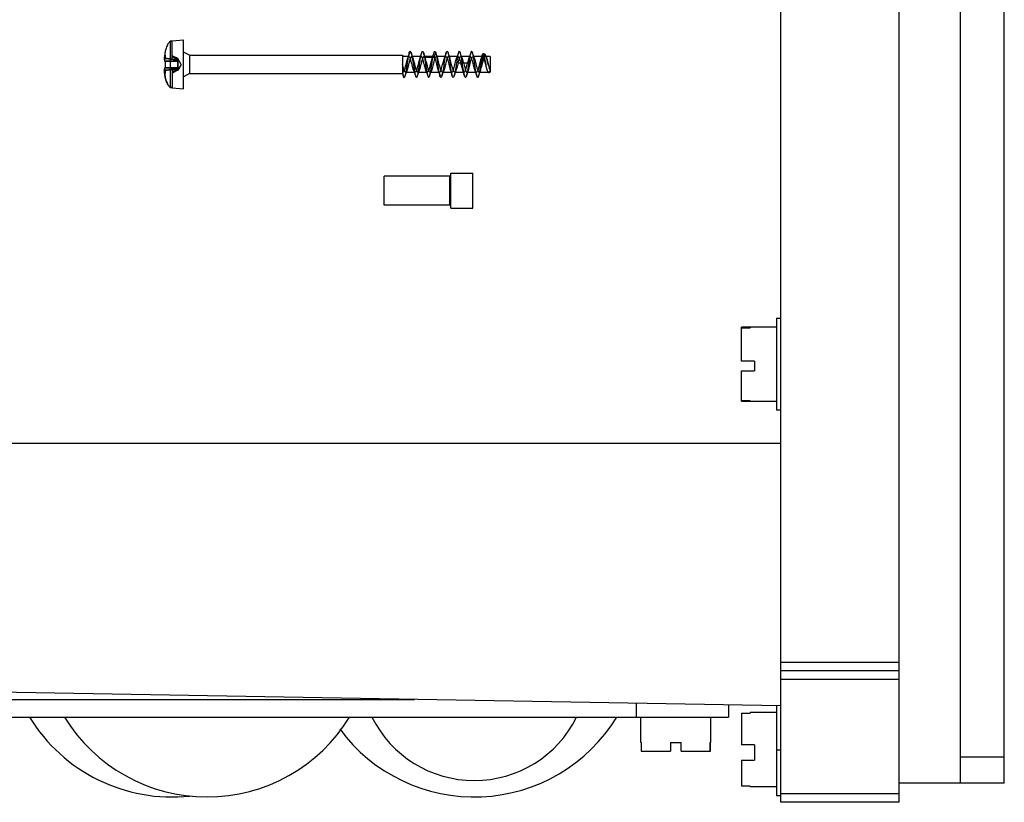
# Model space of a CAD drawing. Header units: millimetres. Extents: x 55 to 237, y 34 to 374.
# Tile 2 of 4: x 125 to 237, y 34 to 123. Entities that reach past the tile are written whole.
import ezdxf

# ---------------------------------------------------------------- set-up
doc = ezdxf.new("R2010")
doc.units = ezdxf.units.MM
doc.header["$LTSCALE"] = 26.55006
doc.layers.get('0').update_dxf_attribs({"linetype": 'CONTINUOUS'})

msp = doc.modelspace()

# ---------------------------------------------------------------- linework, layer by layer
at = {"color": 7}
for p, q in [((211.99, 33.65), (211.99, 373.65)), ((225.49, 33.65), (225.49, 373.65)), ((232.49, 35.85), (232.49, 371.45)), ((237.49, 35.85), (237.49, 371.45)), ((142.29, 120.51), (142.29, 115.23)), ((142.49, 120.56), (143.79, 120.67)), ((142.49, 118.46), (142.49, 120.56)), ((143.79, 115.07), (143.79, 120.67)), ((144.49, 118.92), (143.79, 119.27)), ((171.19, 119.22), (171.35, 118.68)), ((172.43, 118.68), (172.59, 119.22)), ((142.49, 118.46), (141.62, 118.57)), ((141.62, 118.57), (141.62, 118.56)), ((141.62, 118.56), (141.62, 118.57)), ((141.62, 118.57), (142.49, 118.46)), ((141.62, 118.26), (143.19, 118.26)), ((143.18, 118.26), (141.62, 118.26)), ((141.7, 118.24), (141.7, 117.5)), ((141.71, 118.92), (141.74, 118.9)), ((141.71, 118.88), (141.74, 118.9)), ((141.74, 118.54), (141.74, 118.9)), ((141.74, 118.54), (143.03, 118.39)), ((143.04, 118.39), (141.74, 118.54)), ((143.17, 118.53), (142.49, 118.87)), ((143.19, 118.38), (142.49, 118.46)), ((143.52, 117.87), (143.17, 118.53)), ((143.17, 118.41), (143.19, 118.38)), ((143.17, 118.26), (143.18, 118.26)), ((143.19, 118.38), (143.18, 118.38)), ((143.18, 118.38), (143.18, 118.38)), ((143.18, 118.26), (143.18, 118.26)), ((144.49, 118.92), (168.79, 118.92)), ((144.49, 118.92), (144.49, 116.82)), ((168.79, 118.92), (168.79, 116.82)), ((169.52, 118.77), (168.79, 118.77)), ((170.93, 118.77), (169.85, 118.77)), ((172.33, 118.77), (171.25, 118.77)), ((171.35, 118.68), (172.43, 118.68)), ((173.73, 118.77), (172.65, 118.77)), ((175.13, 118.77), (174.05, 118.77)), ((175.15, 118.07), (174.99, 118.21)), ((175.15, 118.07), (176.23, 118.07)), ((176.53, 118.77), (175.45, 118.77)), ((176.39, 118.21), (176.23, 118.07)), ((177.93, 118.77), (176.85, 118.77)), ((178.18, 119.03), (178.02, 119.1)), ((178.79, 118.77), (178.25, 118.77)), ((178.42, 118.53), (178.34, 118.74)), ((178.79, 118.77), (178.79, 116.97)), ((141.62, 117.49), (143.19, 117.49)), ((143.19, 117.49), (141.62, 117.49)), ((142.49, 117.28), (141.62, 117.18)), ((141.62, 117.18), (142.49, 117.28)), ((141.62, 117.19), (141.62, 117.18)), ((141.62, 117.18), (141.62, 117.18)), ((143.04, 117.36), (141.74, 117.21)), ((143.04, 117.36), (141.74, 117.21)), ((141.74, 116.85), (141.74, 117.21)), ((142.49, 117.28), (142.49, 115.19)), ((143.17, 117.21), (142.49, 116.87)), ((143.52, 117.87), (143.17, 117.21)), ((143.17, 117.49), (143.18, 117.49)), ((143.19, 117.49), (143.18, 117.49)), ((143.19, 117.37), (143.18, 117.37)), ((168.79, 116.98), (168.83, 116.98)), ((169.15, 116.98), (170.22, 116.98)), ((170.55, 116.98), (171.63, 116.98)), ((171.95, 116.97), (173.03, 116.97)), ((173.35, 116.97), (174.43, 116.97)), ((174.75, 116.97), (175.83, 116.97)), ((176.15, 116.98), (177.23, 116.98)), ((177.55, 116.98), (178.63, 116.98)), ((178.46, 117.21), (178.51, 117.08)), ((178.79, 116.97), (178.64, 116.91)), ((141.71, 116.87), (141.74, 116.85)), ((141.71, 116.82), (141.74, 116.85)), ((144.49, 116.82), (143.79, 116.47)), ((144.49, 116.82), (168.79, 116.82)), ((168.79, 116.84), (168.88, 116.56)), ((142.49, 115.19), (143.79, 115.07)), ((174.21, 105.12), (166.69, 105.12)), ((166.69, 101.82), (166.69, 105.12)), ((174.21, 101.82), (174.21, 105.12)), ((174.33, 105.47), (176.83, 105.47)), ((174.33, 101.47), (174.33, 105.47)), ((176.83, 101.47), (176.83, 105.47)), ((174.21, 101.82), (166.69, 101.82)), ((174.33, 101.47), (176.83, 101.47)), ((211.49, 88.9), (211.99, 88.9)), ((211.49, 88.9), (211.49, 78.4)), ((208.49, 87.87), (207.49, 87.87)), ((207.49, 83.99), (207.49, 87.87)), ((207.49, 87.81), (208.49, 87.81)), ((211.49, 87.9), (208.49, 87.9)), ((208.49, 87.9), (208.49, 87.81)), ((208.99, 83.99), (207.49, 83.99)), ((208.99, 83.99), (208.99, 82.9)), ((207.49, 82.9), (208.99, 82.9)), ((207.49, 79.43), (207.49, 82.9)), ((208.49, 79.49), (207.49, 79.49)), ((207.49, 79.43), (208.49, 79.43)), ((208.49, 79.49), (208.49, 79.4)), ((211.49, 79.4), (208.49, 79.4)), ((211.99, 78.4), (211.49, 78.4)), ((85.49, 74.65), (211.99, 74.65)), ((211.99, 49.65), (225.49, 49.65)), ((225.49, 48.65), (211.99, 48.65)), ((225.49, 47.65), (211.99, 47.65)), ((211.99, 44.65), (110.49, 46.42)), ((113.99, 45.38), (170.17, 45.38)), ((195.49, 43.38), (195.49, 44.94)), ((205.99, 44.76), (205.99, 43.38)), ((211.49, 43.9), (208.49, 43.9)), ((208.49, 43.9), (208.49, 43.82)), ((211.49, 44.66), (211.49, 34.4)), ((113.99, 43.38), (205.99, 43.38)), ((195.99, 40.48), (195.99, 43.38)), ((203.99, 40.48), (203.99, 43.38)), ((207.49, 43.82), (208.49, 43.82)), ((207.49, 43.82), (207.49, 40.22)), ((208.49, 43.77), (207.49, 43.77)), ((195.99, 40.48), (196.09, 40.48)), ((196.03, 40.48), (196.03, 39.48)), ((196.09, 39.48), (196.09, 40.48)), ((199.39, 40.48), (200.59, 40.48)), ((199.39, 40.48), (199.39, 39.48)), ((200.59, 39.48), (200.59, 40.48)), ((203.88, 40.48), (203.99, 40.48)), ((203.88, 40.48), (203.88, 39.48)), ((203.94, 39.48), (203.94, 40.48)), ((196.03, 39.48), (199.39, 39.48)), ((200.59, 39.48), (203.94, 39.48)), ((208.99, 40.22), (207.49, 40.22)), ((208.99, 40.22), (208.99, 38.47)), ((211.49, 39.65), (211.99, 39.65)), ((207.49, 38.47), (208.99, 38.47)), ((207.49, 38.47), (207.49, 35.48)), ((232.49, 38.85), (237.49, 38.85)), ((207.49, 35.53), (208.49, 35.53)), ((208.49, 35.48), (207.49, 35.48)), ((208.49, 35.48), (208.49, 35.4)), ((211.49, 35.4), (208.49, 35.4)), ((237.49, 35.85), (225.49, 35.85)), ((211.99, 34.4), (211.49, 34.4)), ((211.99, 34.65), (225.49, 34.65)), ((225.49, 33.65), (211.99, 33.65))]:
    msp.add_line(p, q, dxfattribs=at)
for points in [[(169.58, 119.19), (169.47, 118.84), (169.36, 118.53)], [(170.02, 118.53), (169.91, 118.84), (169.8, 119.19)], [(170.98, 119.18), (170.87, 118.84), (170.76, 118.53)], [(171.42, 118.53), (171.31, 118.84), (171.2, 119.19)], [(172.38, 119.19), (172.27, 118.84), (172.16, 118.53)], [(172.82, 118.53), (172.71, 118.84), (172.6, 119.18)], [(173.78, 119.18), (173.66, 118.83), (173.56, 118.53)], [(174.22, 118.53), (174.11, 118.84), (174, 119.19)], [(175.18, 119.19), (175.07, 118.84), (174.96, 118.53)], [(175.62, 118.53), (175.51, 118.83), (175.4, 119.18)], [(176.58, 119.18), (176.47, 118.84), (176.36, 118.53)], [(177.02, 118.53), (176.91, 118.84), (176.8, 119.18)], [(177.9, 118.95), (177.83, 118.73), (177.76, 118.53)], [(169.1, 116.56), (169.21, 116.9), (169.31, 117.21)], [(170.06, 117.22), (170.17, 116.91), (170.28, 116.56)], [(170.5, 116.56), (170.61, 116.91), (170.72, 117.21)], [(171.46, 117.21), (171.57, 116.91), (171.68, 116.56)], [(171.9, 116.56), (172.01, 116.9), (172.12, 117.21)], [(172.86, 117.21), (172.97, 116.91), (173.08, 116.56)], [(173.3, 116.56), (173.41, 116.9), (173.52, 117.21)], [(174.26, 117.21), (174.37, 116.91), (174.48, 116.56)], [(174.7, 116.56), (174.81, 116.9), (174.92, 117.21)], [(175.66, 117.21), (175.77, 116.9), (175.88, 116.56)], [(176.1, 116.56), (176.21, 116.9), (176.32, 117.21)], [(177.06, 117.22), (177.17, 116.91), (177.28, 116.56)], [(177.52, 116.62), (177.62, 116.93), (177.72, 117.21)]]:
    msp.add_lwpolyline(points, dxfattribs=at)
for centre, radius, start, end in [((136.95, 95.3), 23.73, 78.3564, 78.6367), ((137.11, 96.1), 22.91, 78.3501, 78.6404), ((209.27, 62.64), 87.66, 140.3853, 140.502), ((207.32, 64.25), 85.14, 140.3841, 140.5043), ((150.46, 117.95), 8.84, 177.0995, 178.0359), ((150.4, 117.95), 8.79, 177.0975, 178.0289), ((254.34, 106.16), 80.26, 171.366, 171.6069), ((150.49, 117.8), 8.88, 181.9565, 182.8992), ((150.46, 117.79), 8.84, 181.9641, 182.9005), ((209.27, 173.1), 87.66, 219.498, 219.6147), ((207.39, 171.55), 85.22, 219.4958, 219.6159), ((136.95, 140.45), 23.73, 281.3633, 281.6436), ((137.1, 139.7), 22.96, 281.36, 281.6497), ((142.49, 53.34), 19.08, 211.4756, 276.0731), ((146.49, 53.34), 19.08, 211.4756, 328.5244), ((176.99, 53.34), 19.08, 216.373, 328.5244), ((176.99, 49.19), 13.05, 206.4382, 333.5618)]:
    msp.add_arc(centre, radius, start, end, dxfattribs=at)
for points, knots in [([(142.29, 120.51), (142.24, 120.47), (142.14, 120.37), (142.02, 120.2), (141.91, 119.98), (141.82, 119.74), (141.75, 119.5), (141.7, 119.27), (141.67, 119.06), (141.65, 118.88), (141.63, 118.72), (141.62, 118.62), (141.62, 118.57)], [0, 0, 0, 0, 0.092065, 0.192174, 0.305422, 0.431988, 0.557323, 0.668592, 0.767339, 0.855018, 0.932275, 1, 1, 1, 1]), ([(142.29, 120.51), (142.31, 120.51), (142.36, 120.52), (142.42, 120.52), (142.47, 120.53), (142.49, 120.53)], [0, 0, 0, 0, 0.334885, 0.667694, 1, 1, 1, 1]), ([(142.49, 120.53), (142.47, 120.53), (142.42, 120.52), (142.36, 120.52), (142.31, 120.51), (142.29, 120.51)], [0, 0, 0, 0, 0.332443, 0.665251, 1, 1, 1, 1]), ([(169.34, 117.87), (169.36, 118.03), (169.41, 118.32), (169.47, 118.73), (169.54, 119.06), (169.58, 119.25), (169.69, 119.41), (169.8, 119.25), (169.83, 119.05), (169.91, 118.72), (169.97, 118.32), (170.02, 118.03), (170.04, 117.87)], [0, 0, 0, 0, 0.151542, 0.287558, 0.396828, 0.468136, 0.500192, 0.533218, 0.605765, 0.714376, 0.850054, 1, 1, 1, 1]), ([(170.74, 117.87), (170.76, 118.01), (170.8, 118.29), (170.86, 118.67), (170.92, 118.99), (170.99, 119.2), (171.03, 119.37), (171.16, 119.36), (171.17, 119.27), (171.19, 119.22)], [0, 0, 0, 0, 0.246978, 0.476635, 0.666505, 0.803513, 0.879968, 0.917265, 1, 1, 1, 1]), ([(171.19, 119.22), (171.21, 119.15), (171.26, 118.96), (171.32, 118.65), (171.38, 118.28), (171.42, 118.01), (171.44, 117.87)], [0, 0, 0, 0, 0.176047, 0.413145, 0.694111, 1, 1, 1, 1]), ([(172.14, 117.87), (172.16, 118.01), (172.2, 118.29), (172.26, 118.67), (172.32, 118.99), (172.39, 119.2), (172.43, 119.37), (172.56, 119.36), (172.57, 119.27), (172.59, 119.22)], [0, 0, 0, 0, 0.247602, 0.476035, 0.66649, 0.803299, 0.879852, 0.917051, 1, 1, 1, 1]), ([(172.59, 119.22), (172.61, 119.15), (172.66, 118.96), (172.72, 118.65), (172.78, 118.28), (172.82, 118.01), (172.84, 117.87)], [0, 0, 0, 0, 0.175343, 0.41373, 0.696028, 1, 1, 1, 1]), ([(173.54, 117.87), (173.56, 118.03), (173.61, 118.33), (173.67, 118.73), (173.74, 119.06), (173.78, 119.25), (173.89, 119.41), (173.99, 119.25), (174.03, 119.06), (174.11, 118.73), (174.17, 118.33), (174.22, 118.03), (174.24, 117.87)], [0, 0, 0, 0, 0.151394, 0.288119, 0.396687, 0.467932, 0.50002, 0.532091, 0.602948, 0.711023, 0.847614, 1, 1, 1, 1]), ([(175.64, 117.87), (175.61, 118.03), (175.57, 118.34), (175.51, 118.75), (175.42, 119.08), (175.4, 119.28), (175.26, 119.41), (175.18, 119.2), (175.12, 118.99), (175.05, 118.62), (175.01, 118.36), (174.99, 118.21)], [0, 0, 0, 0, 0.174982, 0.332055, 0.455149, 0.532368, 0.564334, 0.609789, 0.702878, 0.837346, 1, 1, 1, 1]), ([(177.04, 117.87), (177.01, 118.03), (176.97, 118.34), (176.91, 118.75), (176.82, 119.08), (176.8, 119.28), (176.66, 119.41), (176.58, 119.2), (176.52, 118.99), (176.45, 118.62), (176.41, 118.35), (176.39, 118.21)], [0, 0, 0, 0, 0.175629, 0.332567, 0.454555, 0.532462, 0.564468, 0.610284, 0.704497, 0.83955, 1, 1, 1, 1]), ([(141.71, 118.92), (141.69, 118.89), (141.67, 118.81), (141.64, 118.69), (141.63, 118.6), (141.62, 118.56)], [0, 0, 0, 0, 0.31173, 0.644819, 1, 1, 1, 1]), ([(141.62, 118.56), (141.63, 118.6), (141.64, 118.69), (141.67, 118.81), (141.69, 118.89), (141.71, 118.92)], [0, 0, 0, 0, 0.355162, 0.688278, 1, 1, 1, 1]), ([(141.62, 118.4), (141.63, 118.45), (141.64, 118.56), (141.67, 118.72), (141.69, 118.82), (141.71, 118.88)], [0, 0, 0, 0, 0.333789, 0.666329, 1, 1, 1, 1]), ([(141.7, 118.24), (141.68, 118.25), (141.66, 118.25), (141.64, 118.25), (141.62, 118.25), (141.62, 118.26)], [0, 0, 0, 0, 0.449581, 0.771484, 1, 1, 1, 1]), ([(141.62, 118.26), (141.62, 118.26), (141.64, 118.25), (141.66, 118.25), (141.68, 118.25), (141.7, 118.24)], [0, 0, 0, 0, 0.23468, 0.558062, 1, 1, 1, 1]), ([(143.17, 118.26), (143.03, 118.26), (142.71, 118.25), (142.22, 118.25), (141.88, 118.25), (141.7, 118.24)], [0, 0, 0, 0, 0.29938, 0.633477, 1, 1, 1, 1]), ([(143.17, 118.26), (143.02, 118.26), (142.7, 118.25), (142.2, 118.25), (141.87, 118.25), (141.7, 118.24)], [0, 0, 0, 0, 0.316427, 0.650309, 1, 1, 1, 1]), ([(141.71, 118.92), (141.71, 118.92), (141.71, 118.91), (141.71, 118.89), (141.71, 118.88), (141.71, 118.88)], [0, 0, 0, 0, 0.334163, 0.665837, 1, 1, 1, 1]), ([(142.49, 118.8), (142.57, 118.76), (142.73, 118.67), (142.96, 118.54), (143.1, 118.45), (143.17, 118.41)], [0, 0, 0, 0, 0.350111, 0.683407, 1, 1, 1, 1]), ([(143.17, 118.41), (143.1, 118.45), (142.96, 118.54), (142.73, 118.67), (142.57, 118.76), (142.49, 118.8)], [0, 0, 0, 0, 0.315452, 0.648836, 1, 1, 1, 1]), ([(142.49, 118.46), (142.57, 118.45), (142.72, 118.43), (142.95, 118.41), (143.11, 118.39), (143.18, 118.38)], [0, 0, 0, 0, 0.335205, 0.668297, 1, 1, 1, 1]), ([(143.03, 118.39), (143.05, 118.39), (143.08, 118.38), (143.13, 118.38), (143.16, 118.38), (143.17, 118.38)], [0, 0, 0, 0, 0.338019, 0.67059, 1, 1, 1, 1]), ([(143.03, 118.39), (143.05, 118.38), (143.08, 118.36), (143.13, 118.33), (143.16, 118.31), (143.17, 118.3)], [0, 0, 0, 0, 0.334558, 0.666083, 1, 1, 1, 1]), ([(143.04, 118.39), (143.05, 118.38), (143.08, 118.36), (143.13, 118.33), (143.16, 118.31), (143.17, 118.3)], [0, 0, 0, 0, 0.334482, 0.665951, 1, 1, 1, 1]), ([(143.17, 118.38), (143.16, 118.38), (143.13, 118.38), (143.08, 118.38), (143.05, 118.39), (143.04, 118.39)], [0, 0, 0, 0, 0.329424, 0.661974, 1, 1, 1, 1]), ([(143.17, 118.41), (143.17, 118.43), (143.17, 118.47), (143.17, 118.51), (143.17, 118.53), (143.17, 118.53)], [0, 0, 0, 0, 0.549872, 0.88853, 1, 1, 1, 1]), ([(143.17, 118.53), (143.17, 118.53), (143.17, 118.51), (143.17, 118.47), (143.17, 118.43), (143.17, 118.41)], [0, 0, 0, 0, 0.112455, 0.448973, 1, 1, 1, 1]), ([(143.17, 118.41), (143.17, 118.4), (143.18, 118.4), (143.18, 118.39), (143.18, 118.38), (143.18, 118.38)], [0, 0, 0, 0, 0.344726, 0.664815, 1, 1, 1, 1]), ([(143.17, 118.3), (143.17, 118.31), (143.17, 118.33), (143.17, 118.35), (143.17, 118.37), (143.17, 118.38)], [0, 0, 0, 0, 0.346172, 0.702524, 1, 1, 1, 1]), ([(143.17, 118.38), (143.17, 118.37), (143.17, 118.35), (143.17, 118.33), (143.17, 118.31), (143.17, 118.3)], [0, 0, 0, 0, 0.297241, 0.653158, 1, 1, 1, 1]), ([(143.19, 118.26), (143.18, 118.26), (143.18, 118.27), (143.18, 118.28), (143.17, 118.29), (143.17, 118.3)], [0, 0, 0, 0, 0.332202, 0.663881, 1, 1, 1, 1]), ([(143.18, 118.26), (143.18, 118.27), (143.18, 118.27), (143.18, 118.29), (143.17, 118.29), (143.17, 118.3)], [0, 0, 0, 0, 0.334054, 0.648154, 1, 1, 1, 1]), ([(143.17, 117.49), (143.17, 117.55), (143.17, 117.68), (143.17, 117.87), (143.17, 118.07), (143.17, 118.2), (143.17, 118.26)], [0, 0, 0, 0, 0.238419, 0.499879, 0.760487, 1, 1, 1, 1]), ([(143.17, 118.26), (143.17, 118.2), (143.17, 118.07), (143.17, 117.87), (143.17, 117.68), (143.17, 117.55), (143.17, 117.49)], [0, 0, 0, 0, 0.237781, 0.499331, 0.76045, 1, 1, 1, 1]), ([(172.43, 118.68), (172.42, 118.69), (172.42, 118.7), (172.41, 118.71), (172.4, 118.73), (172.39, 118.74), (172.37, 118.75), (172.36, 118.76), (172.34, 118.77), (172.33, 118.77), (172.31, 118.77), (172.29, 118.76), (172.26, 118.73), (172.23, 118.7), (172.2, 118.64), (172.17, 118.56), (172.13, 118.45), (172.09, 118.32), (172.05, 118.17), (172.01, 118.01), (171.97, 117.85), (171.93, 117.69), (171.89, 117.53), (171.85, 117.38), (171.81, 117.25), (171.77, 117.15), (171.73, 117.07), (171.69, 117.01), (171.65, 116.97), (171.59, 116.98), (171.55, 117.02), (171.51, 117.08), (171.47, 117.18), (171.43, 117.29), (171.39, 117.43), (171.35, 117.58), (171.31, 117.74), (171.27, 117.9), (171.23, 118.06), (171.19, 118.22), (171.15, 118.37), (171.11, 118.5), (171.07, 118.6), (171.03, 118.69), (170.99, 118.74), (170.94, 118.77), (170.89, 118.76), (170.85, 118.72), (170.81, 118.65), (170.77, 118.56), (170.73, 118.44), (170.69, 118.3), (170.65, 118.15), (170.61, 117.99), (170.57, 117.83), (170.53, 117.67), (170.48, 117.51), (170.44, 117.37), (170.4, 117.24), (170.37, 117.14), (170.33, 117.06), (170.29, 117), (170.24, 116.97), (170.19, 116.98), (170.15, 117.03), (170.11, 117.1), (170.07, 117.19), (170.03, 117.31), (169.99, 117.45), (169.95, 117.6), (169.91, 117.76), (169.86, 117.93), (169.82, 118.09), (169.78, 118.25), (169.74, 118.39), (169.7, 118.52), (169.66, 118.62), (169.62, 118.7), (169.58, 118.75), (169.53, 118.78), (169.48, 118.76), (169.44, 118.71), (169.4, 118.64), (169.36, 118.54), (169.32, 118.42), (169.28, 118.28), (169.24, 118.13), (169.2, 117.97), (169.16, 117.81), (169.12, 117.65), (169.08, 117.49), (169.04, 117.35), (169, 117.22), (168.96, 117.12), (168.92, 117.05), (168.88, 117), (168.83, 116.97), (168.8, 116.98), (168.79, 116.99)], [0, 0, 0, 0, 0.001684, 0.003397, 0.005131, 0.006869, 0.008595, 0.010297, 0.01198, 0.013693, 0.015568, 0.017859, 0.020937, 0.025281, 0.031472, 0.040105, 0.051693, 0.066051, 0.081872, 0.098001, 0.114346, 0.131047, 0.147764, 0.163385, 0.176848, 0.188019, 0.196951, 0.203798, 0.208841, 0.213036, 0.218248, 0.225616, 0.235525, 0.24783, 0.262294, 0.278073, 0.294427, 0.311138, 0.328083, 0.344602, 0.360083, 0.373713, 0.38507, 0.394059, 0.400848, 0.405673, 0.409837, 0.415227, 0.422911, 0.433195, 0.446037, 0.460608, 0.476168, 0.492313, 0.508929, 0.52578, 0.5425, 0.557851, 0.571062, 0.581997, 0.590736, 0.597368, 0.602206, 0.606415, 0.611923, 0.619761, 0.630182, 0.642898, 0.657571, 0.673374, 0.689799, 0.70666, 0.723744, 0.740144, 0.755267, 0.768436, 0.779365, 0.788023, 0.794537, 0.799151, 0.803346, 0.809001, 0.817067, 0.827737, 0.840908, 0.855587, 0.871105, 0.887194, 0.903821, 0.920632, 0.937208, 0.952418, 0.965514, 0.976309, 0.984858, 0.991179, 0.995727, 1, 1, 1, 1]), ([(171.35, 118.68), (171.34, 118.7), (171.32, 118.74), (171.27, 118.77), (171.22, 118.77), (171.17, 118.73), (171.14, 118.66), (171.1, 118.57), (171.06, 118.45), (171.01, 118.32), (170.97, 118.17), (170.93, 118.01), (170.89, 117.85), (170.85, 117.68), (170.81, 117.52), (170.77, 117.38), (170.73, 117.25), (170.69, 117.14), (170.65, 117.06), (170.61, 117), (170.56, 116.97), (170.51, 116.98), (170.47, 117.02), (170.43, 117.09), (170.39, 117.19), (170.35, 117.3), (170.31, 117.44), (170.27, 117.59), (170.23, 117.75), (170.19, 117.91), (170.15, 118.08), (170.11, 118.24), (170.07, 118.38), (170.03, 118.51), (169.99, 118.61), (169.95, 118.69), (169.91, 118.75), (169.86, 118.78), (169.81, 118.76), (169.77, 118.72), (169.73, 118.64), (169.69, 118.55), (169.65, 118.42), (169.61, 118.28), (169.56, 118.13), (169.52, 117.97), (169.48, 117.81), (169.44, 117.64), (169.4, 117.49), (169.36, 117.35), (169.32, 117.22), (169.28, 117.12), (169.24, 117.05), (169.2, 117), (169.15, 116.97), (169.1, 116.99), (169.06, 117.03), (169.02, 117.11), (168.98, 117.21), (168.94, 117.33), (168.9, 117.47), (168.86, 117.62), (168.82, 117.77), (168.8, 117.87), (168.79, 117.92)], [0, 0, 0, 0, 0.00988, 0.016942, 0.022887, 0.030378, 0.040912, 0.055083, 0.072869, 0.093427, 0.115669, 0.138749, 0.162314, 0.186227, 0.209947, 0.231854, 0.251127, 0.267151, 0.279837, 0.289342, 0.296204, 0.302212, 0.309925, 0.320651, 0.334915, 0.352579, 0.373368, 0.395875, 0.419155, 0.442874, 0.466845, 0.490184, 0.512041, 0.531076, 0.546798, 0.559143, 0.568382, 0.575056, 0.581183, 0.589227, 0.600594, 0.615629, 0.634112, 0.654952, 0.677394, 0.700625, 0.724511, 0.74869, 0.77216, 0.793249, 0.811501, 0.826512, 0.838399, 0.847349, 0.853968, 0.86014, 0.868392, 0.879898, 0.895014, 0.913585, 0.934874, 0.957268, 0.979378, 1, 1, 1, 1]), ([(175.15, 118.07), (175.12, 117.96), (175.07, 117.75), (174.99, 117.45), (174.91, 117.2), (174.86, 117.04), (174.73, 116.95), (174.63, 117.09), (174.56, 117.27), (174.48, 117.54), (174.41, 117.85), (174.33, 118.16), (174.25, 118.44), (174.18, 118.63), (174.1, 118.79), (173.95, 118.74), (173.9, 118.57), (173.82, 118.35), (173.74, 118.05), (173.66, 117.73), (173.59, 117.43), (173.51, 117.19), (173.45, 117.02), (173.32, 116.95), (173.22, 117.1), (173.16, 117.28), (173.08, 117.55), (173, 117.86), (172.92, 118.18), (172.85, 118.46), (172.78, 118.64), (172.69, 118.79), (172.55, 118.73), (172.5, 118.56), (172.41, 118.33), (172.34, 118.02), (172.26, 117.71), (172.18, 117.41), (172.1, 117.18), (172.05, 117.01), (171.9, 116.95), (171.82, 117.11), (171.75, 117.3), (171.67, 117.58), (171.6, 117.89), (171.52, 118.2), (171.44, 118.46), (171.38, 118.62), (171.35, 118.68)], [0, 0, 0, 0, 0.031284, 0.060955, 0.085375, 0.10161, 0.110227, 0.120748, 0.140067, 0.166746, 0.19695, 0.227553, 0.25519, 0.275919, 0.287732, 0.295605, 0.310574, 0.33373, 0.362712, 0.394212, 0.423867, 0.447944, 0.463794, 0.472001, 0.482905, 0.502359, 0.529037, 0.559827, 0.590859, 0.618077, 0.63815, 0.649415, 0.657495, 0.673162, 0.69706, 0.726429, 0.757834, 0.787086, 0.810449, 0.825756, 0.833797, 0.845433, 0.865646, 0.89279, 0.923231, 0.954034, 0.980545, 1, 1, 1, 1]), ([(172.43, 118.68), (172.46, 118.62), (172.52, 118.46), (172.6, 118.2), (172.68, 117.88), (172.75, 117.57), (172.83, 117.29), (172.9, 117.11), (172.99, 116.95), (173.13, 117.02), (173.18, 117.18), (173.26, 117.42), (173.34, 117.71), (173.42, 118.03), (173.49, 118.33), (173.57, 118.56), (173.63, 118.72), (173.76, 118.8), (173.85, 118.65), (173.92, 118.47), (174, 118.2), (174.07, 117.89), (174.15, 117.58), (174.23, 117.3), (174.3, 117.12), (174.38, 116.96), (174.52, 117), (174.57, 117.17), (174.66, 117.39), (174.73, 117.69), (174.81, 118), (174.88, 118.3), (174.97, 118.54), (175.02, 118.71), (175.15, 118.8), (175.25, 118.66), (175.31, 118.49), (175.39, 118.22), (175.46, 117.92), (175.53, 117.64), (175.6, 117.4), (175.66, 117.22), (175.71, 117.1), (175.75, 117.02), (175.79, 116.98), (175.84, 116.97), (175.88, 116.99), (175.91, 117.03), (175.93, 117.07), (175.96, 117.12), (175.98, 117.18), (176, 117.23), (176.02, 117.29), (176.04, 117.35), (176.06, 117.4), (176.07, 117.46), (176.08, 117.51), (176.1, 117.55), (176.11, 117.6), (176.12, 117.64), (176.13, 117.67), (176.14, 117.71), (176.14, 117.74), (176.15, 117.77), (176.16, 117.8), (176.16, 117.82), (176.17, 117.84), (176.18, 117.87), (176.18, 117.89), (176.18, 117.9), (176.19, 117.92), (176.19, 117.93), (176.2, 117.95), (176.2, 117.96), (176.2, 117.97), (176.21, 117.99), (176.21, 118), (176.21, 118.01), (176.21, 118.02), (176.22, 118.03), (176.22, 118.05), (176.22, 118.06), (176.23, 118.06), (176.23, 118.07), (176.23, 118.07)], [0, 0, 0, 0, 0.019606, 0.046144, 0.076638, 0.107644, 0.135012, 0.154968, 0.166286, 0.174368, 0.189839, 0.213291, 0.242571, 0.273733, 0.302814, 0.326339, 0.341843, 0.350012, 0.360864, 0.380309, 0.406774, 0.437263, 0.467956, 0.49492, 0.515057, 0.526765, 0.534485, 0.549097, 0.572003, 0.600848, 0.632009, 0.661532, 0.685702, 0.702074, 0.710617, 0.720991, 0.739826, 0.766003, 0.795678, 0.823412, 0.846088, 0.863378, 0.875394, 0.883204, 0.888076, 0.891502, 0.894949, 0.899033, 0.903763, 0.909036, 0.914635, 0.920362, 0.925997, 0.931444, 0.936691, 0.941702, 0.946422, 0.950841, 0.95496, 0.958782, 0.962323, 0.965594, 0.968616, 0.971404, 0.973968, 0.976321, 0.978478, 0.980454, 0.982267, 0.983932, 0.985468, 0.986893, 0.988225, 0.989481, 0.990679, 0.991838, 0.992975, 0.994108, 0.995254, 0.99639, 0.997435, 0.998387, 0.999256, 1, 1, 1, 1]), ([(175.15, 118.07), (175.18, 118.17), (175.22, 118.36), (175.3, 118.58), (175.36, 118.75), (175.51, 118.78), (175.59, 118.61), (175.66, 118.4), (175.74, 118.11), (175.82, 117.79), (175.89, 117.49), (175.98, 117.24), (176.03, 117.06), (176.15, 116.95), (176.27, 117.06), (176.32, 117.24), (176.41, 117.49), (176.48, 117.8), (176.56, 118.11), (176.63, 118.4), (176.71, 118.6), (176.78, 118.76), (176.92, 118.77), (176.99, 118.6), (177.07, 118.4), (177.14, 118.11), (177.22, 117.8), (177.29, 117.5), (177.37, 117.24), (177.43, 117.07), (177.54, 116.95), (177.66, 117.05), (177.72, 117.23), (177.8, 117.48), (177.88, 117.79), (177.96, 118.1), (178.03, 118.39), (178.11, 118.6), (178.17, 118.76), (178.32, 118.77), (178.39, 118.6), (178.47, 118.39), (178.54, 118.1), (178.62, 117.78), (178.7, 117.48), (178.76, 117.28), (178.79, 117.2)], [0, 0, 0, 0, 0.030365, 0.054958, 0.06981, 0.078081, 0.091973, 0.115153, 0.146053, 0.178691, 0.209793, 0.237229, 0.255712, 0.265576, 0.275526, 0.293996, 0.321668, 0.353154, 0.38511, 0.415262, 0.438284, 0.451823, 0.459847, 0.473415, 0.496419, 0.526734, 0.558931, 0.590222, 0.617562, 0.63615, 0.646122, 0.655681, 0.67389, 0.701471, 0.733003, 0.765125, 0.795599, 0.81861, 0.832645, 0.840828, 0.854223, 0.87843, 0.908883, 0.941726, 0.97347, 1, 1, 1, 1]), ([(178.79, 117.2), (178.77, 117.14), (178.74, 117.05), (178.62, 116.95), (178.51, 117.07), (178.45, 117.25), (178.37, 117.51), (178.29, 117.81), (178.22, 118.12), (178.14, 118.41), (178.06, 118.61), (178, 118.77), (177.85, 118.76), (177.79, 118.59), (177.7, 118.38), (177.63, 118.09), (177.55, 117.78), (177.48, 117.48), (177.4, 117.23), (177.34, 117.05), (177.22, 116.95), (177.11, 117.07), (177.05, 117.24), (176.97, 117.5), (176.89, 117.81), (176.81, 118.13), (176.74, 118.42), (176.66, 118.61), (176.59, 118.78), (176.44, 118.75), (176.38, 118.58), (176.3, 118.36), (176.25, 118.17), (176.23, 118.07)], [0, 0, 0, 0, 0.026811, 0.041383, 0.056559, 0.084733, 0.125421, 0.172393, 0.219543, 0.264363, 0.297352, 0.31768, 0.329936, 0.351025, 0.386609, 0.431512, 0.478957, 0.525126, 0.565201, 0.591723, 0.606144, 0.621083, 0.649243, 0.690511, 0.737574, 0.786306, 0.830942, 0.863753, 0.884231, 0.89659, 0.918912, 0.955216, 1, 1, 1, 1]), ([(176.39, 118.21), (176.39, 118.2), (176.39, 118.19), (176.38, 118.18), (176.38, 118.16), (176.38, 118.14), (176.38, 118.12), (176.37, 118.1), (176.37, 118.08), (176.37, 118.06), (176.36, 118.03), (176.36, 118.01), (176.35, 117.98), (176.35, 117.94), (176.34, 117.91), (176.34, 117.89), (176.34, 117.87)], [0, 0, 0, 0, 0.040777, 0.087288, 0.138266, 0.191578, 0.248564, 0.309591, 0.374321, 0.44368, 0.518573, 0.59965, 0.687611, 0.783191, 0.88709, 1, 1, 1, 1]), ([(178.33, 117.87), (178.31, 117.99), (178.27, 118.22), (178.21, 118.53), (178.15, 118.81), (178.1, 118.97), (178.04, 119.13), (177.91, 119.05), (177.89, 118.87), (177.81, 118.61), (177.76, 118.26), (177.72, 118.01), (177.7, 117.87)], [0, 0, 0, 0, 0.138634, 0.267974, 0.376264, 0.453645, 0.495353, 0.522722, 0.589656, 0.697901, 0.84079, 1, 1, 1, 1]), ([(178.57, 117.87), (178.55, 117.98), (178.49, 118.2), (178.42, 118.49), (178.34, 118.75), (178.28, 118.92), (178.19, 119.06), (178.06, 119), (178.01, 118.83), (177.93, 118.58), (177.86, 118.25), (177.81, 118), (177.78, 117.87)], [0, 0, 0, 0, 0.134925, 0.261894, 0.371731, 0.450673, 0.495344, 0.528466, 0.595057, 0.699708, 0.839603, 1, 1, 1, 1]), ([(141.7, 117.5), (141.68, 117.5), (141.66, 117.5), (141.64, 117.49), (141.62, 117.49), (141.62, 117.49)], [0, 0, 0, 0, 0.449581, 0.771484, 1, 1, 1, 1]), ([(141.62, 117.49), (141.62, 117.49), (141.64, 117.5), (141.66, 117.5), (141.68, 117.5), (141.7, 117.5)], [0, 0, 0, 0, 0.233593, 0.556974, 1, 1, 1, 1]), ([(141.71, 116.87), (141.69, 116.92), (141.67, 117.03), (141.64, 117.19), (141.63, 117.29), (141.62, 117.35)], [0, 0, 0, 0, 0.33368, 0.666194, 1, 1, 1, 1]), ([(141.71, 116.82), (141.69, 116.86), (141.67, 116.94), (141.64, 117.06), (141.63, 117.14), (141.62, 117.19)], [0, 0, 0, 0, 0.311728, 0.644817, 1, 1, 1, 1]), ([(141.62, 117.19), (141.63, 117.14), (141.64, 117.06), (141.67, 116.94), (141.69, 116.86), (141.71, 116.82)], [0, 0, 0, 0, 0.35516, 0.688275, 1, 1, 1, 1]), ([(141.62, 117.18), (141.62, 117.13), (141.63, 117.03), (141.65, 116.87), (141.67, 116.68), (141.7, 116.48), (141.75, 116.25), (141.82, 116), (141.91, 115.76), (142.02, 115.55), (142.14, 115.37), (142.24, 115.28), (142.29, 115.23)], [0, 0, 0, 0, 0.067937, 0.145405, 0.233357, 0.332443, 0.44336, 0.56701, 0.693106, 0.807123, 0.907638, 1, 1, 1, 1]), ([(142.29, 115.23), (142.24, 115.28), (142.14, 115.37), (142.02, 115.55), (141.91, 115.76), (141.82, 116), (141.75, 116.25), (141.7, 116.48), (141.67, 116.68), (141.65, 116.87), (141.63, 117.03), (141.62, 117.13), (141.62, 117.18)], [0, 0, 0, 0, 0.092065, 0.192174, 0.305422, 0.431988, 0.557323, 0.668592, 0.767339, 0.855018, 0.932275, 1, 1, 1, 1]), ([(141.7, 117.5), (141.87, 117.5), (142.22, 117.5), (142.71, 117.49), (143.02, 117.49), (143.17, 117.49)], [0, 0, 0, 0, 0.363908, 0.697699, 1, 1, 1, 1]), ([(143.17, 117.49), (143.03, 117.49), (142.71, 117.49), (142.22, 117.5), (141.88, 117.5), (141.7, 117.5)], [0, 0, 0, 0, 0.300062, 0.634127, 1, 1, 1, 1]), ([(142.49, 117.28), (142.57, 117.29), (142.72, 117.31), (142.95, 117.34), (143.11, 117.36), (143.19, 117.37)], [0, 0, 0, 0, 0.335246, 0.668312, 1, 1, 1, 1]), ([(143.18, 117.37), (143.11, 117.36), (142.95, 117.34), (142.72, 117.31), (142.57, 117.29), (142.49, 117.28)], [0, 0, 0, 0, 0.334059, 0.66688, 1, 1, 1, 1]), ([(142.49, 116.95), (142.57, 116.99), (142.73, 117.08), (142.96, 117.2), (143.1, 117.29), (143.17, 117.34)], [0, 0, 0, 0, 0.34978, 0.68303, 1, 1, 1, 1]), ([(143.17, 117.34), (143.1, 117.29), (142.96, 117.21), (142.73, 117.08), (142.57, 116.99), (142.49, 116.95)], [0, 0, 0, 0, 0.315459, 0.648834, 1, 1, 1, 1]), ([(143.04, 117.36), (143.05, 117.37), (143.08, 117.39), (143.13, 117.42), (143.16, 117.44), (143.17, 117.45)], [0, 0, 0, 0, 0.334482, 0.665951, 1, 1, 1, 1]), ([(143.17, 117.45), (143.16, 117.44), (143.13, 117.42), (143.08, 117.39), (143.05, 117.37), (143.04, 117.36)], [0, 0, 0, 0, 0.333899, 0.665298, 1, 1, 1, 1]), ([(143.17, 117.37), (143.16, 117.37), (143.13, 117.37), (143.08, 117.36), (143.05, 117.36), (143.04, 117.36)], [0, 0, 0, 0, 0.329368, 0.66187, 1, 1, 1, 1]), ([(143.04, 117.36), (143.05, 117.36), (143.08, 117.36), (143.13, 117.37), (143.16, 117.37), (143.17, 117.37)], [0, 0, 0, 0, 0.338346, 0.670848, 1, 1, 1, 1]), ([(143.17, 117.45), (143.17, 117.45), (143.18, 117.46), (143.18, 117.48), (143.19, 117.48), (143.19, 117.49)], [0, 0, 0, 0, 0.338857, 0.65776, 1, 1, 1, 1]), ([(143.19, 117.49), (143.18, 117.48), (143.18, 117.47), (143.18, 117.46), (143.17, 117.45), (143.17, 117.45)], [0, 0, 0, 0, 0.324782, 0.656271, 1, 1, 1, 1]), ([(143.17, 117.45), (143.17, 117.44), (143.17, 117.42), (143.17, 117.39), (143.17, 117.38), (143.17, 117.37)], [0, 0, 0, 0, 0.346293, 0.702797, 1, 1, 1, 1]), ([(143.17, 117.45), (143.17, 117.44), (143.17, 117.42), (143.17, 117.39), (143.17, 117.38), (143.17, 117.37)], [0, 0, 0, 0, 0.344607, 0.700891, 1, 1, 1, 1]), ([(143.17, 117.34), (143.17, 117.34), (143.18, 117.35), (143.18, 117.36), (143.18, 117.36), (143.19, 117.37)], [0, 0, 0, 0, 0.345331, 0.665298, 1, 1, 1, 1]), ([(143.18, 117.37), (143.18, 117.36), (143.18, 117.36), (143.18, 117.35), (143.17, 117.34), (143.17, 117.34)], [0, 0, 0, 0, 0.334055, 0.646162, 1, 1, 1, 1]), ([(143.17, 117.21), (143.17, 117.22), (143.17, 117.24), (143.17, 117.28), (143.17, 117.31), (143.17, 117.34)], [0, 0, 0, 0, 0.112116, 0.448253, 1, 1, 1, 1]), ([(143.17, 117.34), (143.17, 117.32), (143.17, 117.28), (143.17, 117.24), (143.17, 117.22), (143.17, 117.21)], [0, 0, 0, 0, 0.549903, 0.888606, 1, 1, 1, 1]), ([(168.79, 116.94), (168.81, 116.83), (168.85, 116.66), (168.89, 116.47), (169, 116.34), (169.09, 116.51), (169.14, 116.7), (169.21, 117.03), (169.27, 117.43), (169.32, 117.72), (169.34, 117.87)], [0, 0, 0, 0, 0.145349, 0.241109, 0.283253, 0.332069, 0.436115, 0.59174, 0.785126, 1, 1, 1, 1]), ([(170.04, 117.87), (170.06, 117.72), (170.11, 117.42), (170.17, 117.01), (170.25, 116.68), (170.28, 116.49), (170.39, 116.34), (170.5, 116.5), (170.54, 116.7), (170.61, 117.03), (170.67, 117.43), (170.72, 117.72), (170.74, 117.87)], [0, 0, 0, 0, 0.152464, 0.289427, 0.397781, 0.468932, 0.500588, 0.534181, 0.607386, 0.716365, 0.852332, 1, 1, 1, 1]), ([(171.44, 117.87), (171.46, 117.72), (171.51, 117.43), (171.57, 117.03), (171.64, 116.69), (171.68, 116.5), (171.78, 116.34), (171.89, 116.49), (171.93, 116.68), (172.01, 117.02), (172.07, 117.42), (172.12, 117.72), (172.14, 117.87)], [0, 0, 0, 0, 0.149667, 0.285017, 0.394329, 0.466429, 0.499516, 0.531053, 0.602099, 0.711152, 0.848587, 1, 1, 1, 1]), ([(173.54, 117.87), (173.52, 117.72), (173.47, 117.42), (173.41, 117.02), (173.33, 116.69), (173.29, 116.5), (173.19, 116.34), (173.08, 116.49), (173.04, 116.69), (172.97, 117.02), (172.91, 117.42), (172.86, 117.72), (172.84, 117.87)], [0, 0, 0, 0, 0.151218, 0.286604, 0.394917, 0.467044, 0.499828, 0.532257, 0.604161, 0.712508, 0.848442, 1, 1, 1, 1]), ([(174.94, 117.87), (174.92, 117.72), (174.87, 117.42), (174.81, 117.02), (174.73, 116.69), (174.7, 116.49), (174.59, 116.34), (174.48, 116.5), (174.44, 116.69), (174.37, 117.03), (174.31, 117.43), (174.26, 117.72), (174.24, 117.87)], [0, 0, 0, 0, 0.149932, 0.287276, 0.3969, 0.468341, 0.500288, 0.533222, 0.605775, 0.715665, 0.851584, 1, 1, 1, 1]), ([(176.34, 117.87), (176.32, 117.72), (176.27, 117.42), (176.21, 117.02), (176.13, 116.68), (176.09, 116.49), (175.99, 116.34), (175.88, 116.49), (175.84, 116.69), (175.77, 117.02), (175.71, 117.42), (175.66, 117.72), (175.64, 117.87)], [0, 0, 0, 0, 0.151494, 0.288635, 0.397307, 0.468081, 0.500032, 0.532318, 0.60379, 0.711856, 0.84804, 1, 1, 1, 1]), ([(177.39, 116.37), (177.35, 116.37), (177.29, 116.5), (177.24, 116.69), (177.17, 117.03), (177.11, 117.43), (177.06, 117.72), (177.04, 117.87)], [0, 0, 0, 0, 0.066479, 0.210515, 0.428941, 0.702539, 1, 1, 1, 1]), ([(177.39, 116.37), (177.43, 116.39), (177.49, 116.52), (177.56, 116.73), (177.63, 117.07), (177.71, 117.45), (177.76, 117.73), (177.78, 117.87)], [0, 0, 0, 0, 0.08263, 0.237241, 0.458701, 0.725817, 1, 1, 1, 1]), ([(177.7, 117.87), (177.68, 117.73), (177.64, 117.44), (177.58, 117.05), (177.52, 116.72), (177.47, 116.52), (177.42, 116.39), (177.39, 116.37)], [0, 0, 0, 0, 0.289718, 0.55753, 0.774706, 0.92437, 1, 1, 1, 1]), ([(178.79, 117.2), (178.77, 117.14), (178.73, 117.05), (178.68, 116.9), (178.56, 116.92), (178.52, 117.07), (178.45, 117.26), (178.39, 117.55), (178.35, 117.76), (178.33, 117.87)], [0, 0, 0, 0, 0.139688, 0.228227, 0.275872, 0.370071, 0.529696, 0.73961, 1, 1, 1, 1]), ([(178.57, 117.87), (178.6, 117.79), (178.64, 117.62), (178.71, 117.39), (178.76, 117.25), (178.79, 117.2)], [0, 0, 0, 0, 0.378999, 0.729608, 1, 1, 1, 1]), ([(141.71, 116.82), (141.71, 116.83), (141.71, 116.84), (141.71, 116.86), (141.71, 116.87), (141.71, 116.87)], [0, 0, 0, 0, 0.334163, 0.665837, 1, 1, 1, 1]), ([(142.29, 115.23), (142.31, 115.23), (142.36, 115.23), (142.42, 115.23), (142.47, 115.22), (142.49, 115.22)], [0, 0, 0, 0, 0.334885, 0.667694, 1, 1, 1, 1]), ([(142.49, 115.22), (142.47, 115.22), (142.42, 115.23), (142.36, 115.23), (142.31, 115.23), (142.29, 115.23)], [0, 0, 0, 0, 0.332442, 0.665251, 1, 1, 1, 1])]:
    msp.add_open_spline(points, degree=3, knots=knots, dxfattribs=at)
msp.add_open_spline([(143.17, 117.37), (143.18, 117.37), (143.18, 117.37), (143.18, 117.37)], degree=3, dxfattribs=at)

doc.saveas('drawing.dxf')
